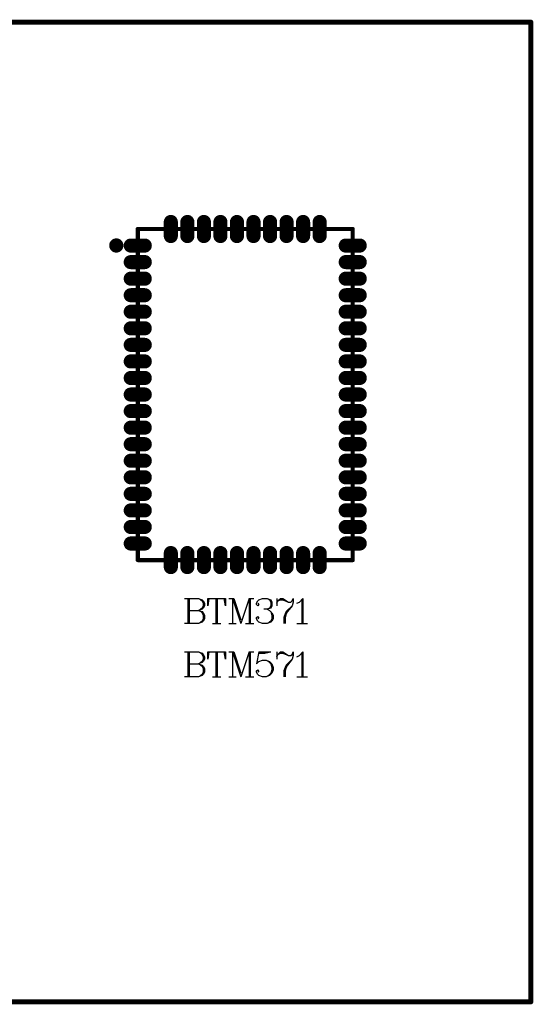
# Model space of a CAD drawing. Header units: millimetres. Extents: x 25 to 178, y 46 to 106.
# Tile 10 of 10: x 147 to 178, y 46 to 106. Entities that reach past the tile are written whole.
import ezdxf

# ---------------------------------------------------------------- set-up
doc = ezdxf.new("R2010")
doc.units = ezdxf.units.MM
for name, color, linetype in [('KeepOutLayer', 6, 'Continuous'), ('Mechanical13', 56, 'Continuous'), ('TopLayer', 1, 'Continuous'), ('TopOverlay', 2, 'Continuous'), ('TopPaste', 8, 'Continuous'), ('TopSolder', 216, 'Continuous')]:
    doc.layers.add(name, color=color, linetype=linetype)

# ---------------------------------------------------------------- blocks, each defined once
blk = doc.blocks.new('BTM571_1')
at = {"layer": 'Mechanical13', "const_width": 0.1}
for points in [[(-6.5, 10), (-4.5, 10)], [(-6.5, -10), (-6.5, 10)], [(-4.5, 10), (6.5, 10)], [(6.5, -10), (6.5, 10)], [(-6.5, -10), (6.5, -10)]]:
    blk.add_lwpolyline(points, dxfattribs=at)
at = {"layer": 'Mechanical13', "const_width": 0.05}
for points in [[(-6.525, 10, 1), (-6.475, 10, 1)], [(-6.525, 10, 1), (-6.475, 10, 1)], [(-4.525, 10, 1), (-4.475, 10, 1)], [(-4.525, 10, 1), (-4.475, 10, 1)], [(6.475, 10, 1), (6.525, 10, 1)], [(6.475, 10, 1), (6.525, 10, 1)], [(-6.525, -10, 1), (-6.475, -10, 1)], [(-6.525, -10, 1), (-6.475, -10, 1)], [(6.475, -10, 1), (6.525, -10, 1)], [(6.475, -10, 1), (6.525, -10, 1)]]:
    blk.add_lwpolyline(points, format="xyb", close=True, dxfattribs=at)
at = {"layer": 'TopLayer', "const_width": 0.65}
for points in [[(-4.5, 10.425), (-4.5, 9.575)], [(-3.5, 10.425), (-3.5, 9.575)], [(-2.5, 10.425), (-2.5, 9.575)], [(-1.5, 10.425), (-1.5, 9.575)], [(-0.5, 10.425), (-0.5, 9.575)], [(0.5, 10.425), (0.5, 9.575)], [(1.5, 10.425), (1.5, 9.575)], [(2.5, 10.425), (2.5, 9.575)], [(3.5, 10.425), (3.5, 9.575)], [(4.5, 10.425), (4.5, 9.575)], [(-6.925, 9), (-6.075, 9)], [(6.075, 9), (6.925, 9)], [(-6.925, 8), (-6.075, 8)], [(6.075, 8), (6.925, 8)], [(-6.925, 7), (-6.075, 7)], [(6.075, 7), (6.925, 7)], [(-6.925, 6), (-6.075, 6)], [(6.075, 6), (6.925, 6)], [(-6.925, 5), (-6.075, 5)], [(6.075, 5), (6.925, 5)], [(-6.925, 4), (-6.075, 4)], [(6.075, 4), (6.925, 4)], [(-6.925, 3), (-6.075, 3)], [(6.075, 3), (6.925, 3)], [(-6.925, 2), (-6.075, 2)], [(6.075, 2), (6.925, 2)], [(-6.925, 1), (-6.075, 1)], [(6.075, 1), (6.925, 1)], [(-6.925, 0), (-6.075, 0)], [(6.075, 0), (6.925, 0)], [(-6.925, -1), (-6.075, -1)], [(6.075, -1), (6.925, -1)], [(-6.925, -2), (-6.075, -2)], [(6.075, -2), (6.925, -2)], [(-6.925, -3), (-6.075, -3)], [(6.075, -3), (6.925, -3)], [(-6.925, -4), (-6.075, -4)], [(6.075, -4), (6.925, -4)], [(-6.925, -5), (-6.075, -5)], [(6.075, -5), (6.925, -5)], [(-6.925, -6), (-6.075, -6)], [(6.075, -6), (6.925, -6)], [(-6.925, -7), (-6.075, -7)], [(6.075, -7), (6.925, -7)], [(-6.925, -8), (-6.075, -8)], [(6.075, -8), (6.925, -8)], [(-6.925, -9), (-6.075, -9)], [(6.075, -9), (6.925, -9)], [(-4.5, -9.575), (-4.5, -10.425)], [(-3.5, -9.575), (-3.5, -10.425)], [(-2.5, -9.575), (-2.5, -10.425)], [(-1.5, -9.575), (-1.5, -10.425)], [(-0.5, -9.575), (-0.5, -10.425)], [(0.5, -9.575), (0.5, -10.425)], [(1.5, -9.575), (1.5, -10.425)], [(2.5, -9.575), (2.5, -10.425)], [(3.5, -9.575), (3.5, -10.425)], [(4.5, -9.575), (4.5, -10.425)]]:
    blk.add_lwpolyline(points, dxfattribs=at)
at = {"layer": 'TopLayer', "const_width": 0.325}
for points in [[(-4.663, 10.425, 1), (-4.338, 10.425, 1)], [(-3.662, 10.425, 1), (-3.338, 10.425, 1)], [(-2.662, 10.425, 1), (-2.338, 10.425, 1)], [(-1.662, 10.425, 1), (-1.338, 10.425, 1)], [(-0.662, 10.425, 1), (-0.337, 10.425, 1)], [(0.338, 10.425, 1), (0.663, 10.425, 1)], [(1.338, 10.425, 1), (1.663, 10.425, 1)], [(2.338, 10.425, 1), (2.663, 10.425, 1)], [(3.338, 10.425, 1), (3.663, 10.425, 1)], [(4.338, 10.425, 1), (4.663, 10.425, 1)], [(-4.663, 9.575, 1), (-4.338, 9.575, 1)], [(-3.662, 9.575, 1), (-3.338, 9.575, 1)], [(-2.662, 9.575, 1), (-2.338, 9.575, 1)], [(-1.662, 9.575, 1), (-1.338, 9.575, 1)], [(-0.662, 9.575, 1), (-0.337, 9.575, 1)], [(0.338, 9.575, 1), (0.663, 9.575, 1)], [(1.338, 9.575, 1), (1.663, 9.575, 1)], [(2.338, 9.575, 1), (2.663, 9.575, 1)], [(3.338, 9.575, 1), (3.663, 9.575, 1)], [(4.338, 9.575, 1), (4.663, 9.575, 1)], [(-7.087, 9, 1), (-6.763, 9, 1)], [(-6.238, 9, 1), (-5.913, 9, 1)], [(5.913, 9, 1), (6.238, 9, 1)], [(6.763, 9, 1), (7.088, 9, 1)], [(-7.087, 8, 1), (-6.763, 8, 1)], [(-6.238, 8, 1), (-5.913, 8, 1)], [(5.913, 8, 1), (6.238, 8, 1)], [(6.763, 8, 1), (7.088, 8, 1)], [(-7.087, 7, 1), (-6.763, 7, 1)], [(-6.238, 7, 1), (-5.913, 7, 1)], [(5.913, 7, 1), (6.238, 7, 1)], [(6.763, 7, 1), (7.088, 7, 1)], [(-7.087, 6, 1), (-6.763, 6, 1)], [(-6.238, 6, 1), (-5.913, 6, 1)], [(5.913, 6, 1), (6.238, 6, 1)], [(6.763, 6, 1), (7.088, 6, 1)], [(-7.087, 5, 1), (-6.763, 5, 1)], [(-6.238, 5, 1), (-5.913, 5, 1)], [(5.913, 5, 1), (6.238, 5, 1)], [(6.763, 5, 1), (7.088, 5, 1)], [(-7.087, 4, 1), (-6.763, 4, 1)], [(-6.238, 4, 1), (-5.913, 4, 1)], [(5.913, 4, 1), (6.238, 4, 1)], [(6.763, 4, 1), (7.088, 4, 1)], [(-7.087, 3, 1), (-6.763, 3, 1)], [(-6.238, 3, 1), (-5.913, 3, 1)], [(5.913, 3, 1), (6.238, 3, 1)], [(6.763, 3, 1), (7.088, 3, 1)], [(-7.087, 2, 1), (-6.763, 2, 1)], [(-6.238, 2, 1), (-5.913, 2, 1)], [(5.913, 2, 1), (6.238, 2, 1)], [(6.763, 2, 1), (7.088, 2, 1)], [(-7.087, 1, 1), (-6.763, 1, 1)], [(-6.238, 1, 1), (-5.913, 1, 1)], [(5.913, 1, 1), (6.238, 1, 1)], [(6.763, 1, 1), (7.088, 1, 1)], [(-7.087, 0, 1), (-6.763, 0, 1)], [(-6.238, 0, 1), (-5.913, 0, 1)], [(5.913, 0, 1), (6.238, 0, 1)], [(6.763, 0, 1), (7.088, 0, 1)], [(-7.087, -1, 1), (-6.763, -1, 1)], [(-6.238, -1, 1), (-5.913, -1, 1)], [(5.913, -1, 1), (6.238, -1, 1)], [(6.763, -1, 1), (7.088, -1, 1)], [(-7.087, -2, 1), (-6.763, -2, 1)], [(-6.238, -2, 1), (-5.913, -2, 1)], [(5.913, -2, 1), (6.238, -2, 1)], [(6.763, -2, 1), (7.088, -2, 1)], [(-7.087, -3, 1), (-6.763, -3, 1)], [(-6.238, -3, 1), (-5.913, -3, 1)], [(5.913, -3, 1), (6.238, -3, 1)], [(6.763, -3, 1), (7.088, -3, 1)], [(-7.087, -4, 1), (-6.763, -4, 1)], [(-6.238, -4, 1), (-5.913, -4, 1)], [(5.913, -4, 1), (6.238, -4, 1)], [(6.763, -4, 1), (7.088, -4, 1)], [(-7.087, -5, 1), (-6.763, -5, 1)], [(-6.238, -5, 1), (-5.913, -5, 1)], [(5.913, -5, 1), (6.238, -5, 1)], [(6.763, -5, 1), (7.088, -5, 1)], [(-7.087, -6, 1), (-6.763, -6, 1)], [(-6.238, -6, 1), (-5.913, -6, 1)], [(5.913, -6, 1), (6.238, -6, 1)], [(6.763, -6, 1), (7.088, -6, 1)], [(-7.087, -7, 1), (-6.763, -7, 1)], [(-6.238, -7, 1), (-5.913, -7, 1)], [(5.913, -7, 1), (6.238, -7, 1)], [(6.763, -7, 1), (7.088, -7, 1)], [(-7.087, -8, 1), (-6.763, -8, 1)], [(-6.238, -8, 1), (-5.913, -8, 1)], [(5.913, -8, 1), (6.238, -8, 1)], [(6.763, -8, 1), (7.088, -8, 1)], [(-7.087, -9, 1), (-6.763, -9, 1)], [(-6.238, -9, 1), (-5.913, -9, 1)], [(5.913, -9, 1), (6.238, -9, 1)], [(6.763, -9, 1), (7.088, -9, 1)], [(-4.663, -9.575, 1), (-4.338, -9.575, 1)], [(-3.662, -9.575, 1), (-3.338, -9.575, 1)], [(-2.662, -9.575, 1), (-2.338, -9.575, 1)], [(-1.662, -9.575, 1), (-1.338, -9.575, 1)], [(-0.662, -9.575, 1), (-0.337, -9.575, 1)], [(0.338, -9.575, 1), (0.663, -9.575, 1)], [(1.338, -9.575, 1), (1.663, -9.575, 1)], [(2.338, -9.575, 1), (2.663, -9.575, 1)], [(3.338, -9.575, 1), (3.663, -9.575, 1)], [(4.338, -9.575, 1), (4.663, -9.575, 1)], [(-4.663, -10.425, 1), (-4.338, -10.425, 1)], [(-3.662, -10.425, 1), (-3.338, -10.425, 1)], [(-2.662, -10.425, 1), (-2.338, -10.425, 1)], [(-1.662, -10.425, 1), (-1.338, -10.425, 1)], [(-0.662, -10.425, 1), (-0.337, -10.425, 1)], [(0.338, -10.425, 1), (0.663, -10.425, 1)], [(1.338, -10.425, 1), (1.663, -10.425, 1)], [(2.338, -10.425, 1), (2.663, -10.425, 1)], [(3.338, -10.425, 1), (3.663, -10.425, 1)], [(4.338, -10.425, 1), (4.663, -10.425, 1)]]:
    blk.add_lwpolyline(points, format="xyb", close=True, dxfattribs=at)
at = {"layer": 'TopOverlay', "const_width": 0.254}
for points in [[(-6.5, 10), (6.5, 10)], [(-6.5, -10), (-6.5, 10)], [(6.5, -10), (6.5, 10)], [(-6.5, -10), (-4.5, -10)], [(-4.5, -10), (6.5, -10)]]:
    blk.add_lwpolyline(points, dxfattribs=at)
at = {"layer": 'TopOverlay'}
for points, const_width in [([(-6.564, 10, 1), (-6.437, 10, 1)], 0.127), ([(-6.564, 10, 1), (-6.437, 10, 1)], 0.127), ([(6.437, 10, 1), (6.564, 10, 1)], 0.127), ([(6.437, 10, 1), (6.564, 10, 1)], 0.127), ([(-7.616, 9.004, 1), (-7.979, 9.004, 1)], 0.5), ([(-8.104, 9.004, 1), (-7.854, 9.004, 1)], 0.25), ([(-7.741, 9.004, 1), (-7.491, 9.004, 1)], 0.25), ([(-6.564, -10, 1), (-6.437, -10, 1)], 0.127), ([(-6.564, -10, 1), (-6.437, -10, 1)], 0.127), ([(-4.564, -10, 1), (-4.437, -10, 1)], 0.127), ([(-4.564, -10, 1), (-4.437, -10, 1)], 0.127), ([(6.437, -10, 1), (6.564, -10, 1)], 0.127), ([(6.437, -10, 1), (6.564, -10, 1)], 0.127)]:
    blk.add_lwpolyline(points, format="xyb", close=True, dxfattribs=dict(at, const_width=const_width))
at = {"layer": 'TopPaste', "const_width": 0.65}
for points in [[(-4.5, 10.425), (-4.5, 9.575)], [(-3.5, 10.425), (-3.5, 9.575)], [(-2.5, 10.425), (-2.5, 9.575)], [(-1.5, 10.425), (-1.5, 9.575)], [(-0.5, 10.425), (-0.5, 9.575)], [(0.5, 10.425), (0.5, 9.575)], [(1.5, 10.425), (1.5, 9.575)], [(2.5, 10.425), (2.5, 9.575)], [(3.5, 10.425), (3.5, 9.575)], [(4.5, 10.425), (4.5, 9.575)], [(-6.925, 9), (-6.075, 9)], [(6.075, 9), (6.925, 9)], [(-6.925, 8), (-6.075, 8)], [(6.075, 8), (6.925, 8)], [(-6.925, 7), (-6.075, 7)], [(6.075, 7), (6.925, 7)], [(-6.925, 6), (-6.075, 6)], [(6.075, 6), (6.925, 6)], [(-6.925, 5), (-6.075, 5)], [(6.075, 5), (6.925, 5)], [(-6.925, 4), (-6.075, 4)], [(6.075, 4), (6.925, 4)], [(-6.925, 3), (-6.075, 3)], [(6.075, 3), (6.925, 3)], [(-6.925, 2), (-6.075, 2)], [(6.075, 2), (6.925, 2)], [(-6.925, 1), (-6.075, 1)], [(6.075, 1), (6.925, 1)], [(-6.925, 0), (-6.075, 0)], [(6.075, 0), (6.925, 0)], [(-6.925, -1), (-6.075, -1)], [(6.075, -1), (6.925, -1)], [(-6.925, -2), (-6.075, -2)], [(6.075, -2), (6.925, -2)], [(-6.925, -3), (-6.075, -3)], [(6.075, -3), (6.925, -3)], [(-6.925, -4), (-6.075, -4)], [(6.075, -4), (6.925, -4)], [(-6.925, -5), (-6.075, -5)], [(6.075, -5), (6.925, -5)], [(-6.925, -6), (-6.075, -6)], [(6.075, -6), (6.925, -6)], [(-6.925, -7), (-6.075, -7)], [(6.075, -7), (6.925, -7)], [(-6.925, -8), (-6.075, -8)], [(6.075, -8), (6.925, -8)], [(-6.925, -9), (-6.075, -9)], [(6.075, -9), (6.925, -9)], [(-4.5, -9.575), (-4.5, -10.425)], [(-3.5, -9.575), (-3.5, -10.425)], [(-2.5, -9.575), (-2.5, -10.425)], [(-1.5, -9.575), (-1.5, -10.425)], [(-0.5, -9.575), (-0.5, -10.425)], [(0.5, -9.575), (0.5, -10.425)], [(1.5, -9.575), (1.5, -10.425)], [(2.5, -9.575), (2.5, -10.425)], [(3.5, -9.575), (3.5, -10.425)], [(4.5, -9.575), (4.5, -10.425)]]:
    blk.add_lwpolyline(points, dxfattribs=at)
at = {"layer": 'TopPaste', "const_width": 0.325}
for points in [[(-4.663, 10.425, 1), (-4.338, 10.425, 1)], [(-3.662, 10.425, 1), (-3.338, 10.425, 1)], [(-2.662, 10.425, 1), (-2.338, 10.425, 1)], [(-1.662, 10.425, 1), (-1.338, 10.425, 1)], [(-0.662, 10.425, 1), (-0.337, 10.425, 1)], [(0.338, 10.425, 1), (0.663, 10.425, 1)], [(1.338, 10.425, 1), (1.663, 10.425, 1)], [(2.338, 10.425, 1), (2.663, 10.425, 1)], [(3.338, 10.425, 1), (3.663, 10.425, 1)], [(4.338, 10.425, 1), (4.663, 10.425, 1)], [(-4.663, 9.575, 1), (-4.338, 9.575, 1)], [(-3.662, 9.575, 1), (-3.338, 9.575, 1)], [(-2.662, 9.575, 1), (-2.338, 9.575, 1)], [(-1.662, 9.575, 1), (-1.338, 9.575, 1)], [(-0.662, 9.575, 1), (-0.337, 9.575, 1)], [(0.338, 9.575, 1), (0.663, 9.575, 1)], [(1.338, 9.575, 1), (1.663, 9.575, 1)], [(2.338, 9.575, 1), (2.663, 9.575, 1)], [(3.338, 9.575, 1), (3.663, 9.575, 1)], [(4.338, 9.575, 1), (4.663, 9.575, 1)], [(-7.087, 9, 1), (-6.763, 9, 1)], [(-6.238, 9, 1), (-5.913, 9, 1)], [(5.913, 9, 1), (6.238, 9, 1)], [(6.763, 9, 1), (7.088, 9, 1)], [(-7.087, 8, 1), (-6.763, 8, 1)], [(-6.238, 8, 1), (-5.913, 8, 1)], [(5.913, 8, 1), (6.238, 8, 1)], [(6.763, 8, 1), (7.088, 8, 1)], [(-7.087, 7, 1), (-6.763, 7, 1)], [(-6.238, 7, 1), (-5.913, 7, 1)], [(5.913, 7, 1), (6.238, 7, 1)], [(6.763, 7, 1), (7.088, 7, 1)], [(-7.087, 6, 1), (-6.763, 6, 1)], [(-6.238, 6, 1), (-5.913, 6, 1)], [(5.913, 6, 1), (6.238, 6, 1)], [(6.763, 6, 1), (7.088, 6, 1)], [(-7.087, 5, 1), (-6.763, 5, 1)], [(-6.238, 5, 1), (-5.913, 5, 1)], [(5.913, 5, 1), (6.238, 5, 1)], [(6.763, 5, 1), (7.088, 5, 1)], [(-7.087, 4, 1), (-6.763, 4, 1)], [(-6.238, 4, 1), (-5.913, 4, 1)], [(5.913, 4, 1), (6.238, 4, 1)], [(6.763, 4, 1), (7.088, 4, 1)], [(-7.087, 3, 1), (-6.763, 3, 1)], [(-6.238, 3, 1), (-5.913, 3, 1)], [(5.913, 3, 1), (6.238, 3, 1)], [(6.763, 3, 1), (7.088, 3, 1)], [(-7.087, 2, 1), (-6.763, 2, 1)], [(-6.238, 2, 1), (-5.913, 2, 1)], [(5.913, 2, 1), (6.238, 2, 1)], [(6.763, 2, 1), (7.088, 2, 1)], [(-7.087, 1, 1), (-6.763, 1, 1)], [(-6.238, 1, 1), (-5.913, 1, 1)], [(5.913, 1, 1), (6.238, 1, 1)], [(6.763, 1, 1), (7.088, 1, 1)], [(-7.087, 0, 1), (-6.763, 0, 1)], [(-6.238, 0, 1), (-5.913, 0, 1)], [(5.913, 0, 1), (6.238, 0, 1)], [(6.763, 0, 1), (7.088, 0, 1)], [(-7.087, -1, 1), (-6.763, -1, 1)], [(-6.238, -1, 1), (-5.913, -1, 1)], [(5.913, -1, 1), (6.238, -1, 1)], [(6.763, -1, 1), (7.088, -1, 1)], [(-7.087, -2, 1), (-6.763, -2, 1)], [(-6.238, -2, 1), (-5.913, -2, 1)], [(5.913, -2, 1), (6.238, -2, 1)], [(6.763, -2, 1), (7.088, -2, 1)], [(-7.087, -3, 1), (-6.763, -3, 1)], [(-6.238, -3, 1), (-5.913, -3, 1)], [(5.913, -3, 1), (6.238, -3, 1)], [(6.763, -3, 1), (7.088, -3, 1)], [(-7.087, -4, 1), (-6.763, -4, 1)], [(-6.238, -4, 1), (-5.913, -4, 1)], [(5.913, -4, 1), (6.238, -4, 1)], [(6.763, -4, 1), (7.088, -4, 1)], [(-7.087, -5, 1), (-6.763, -5, 1)], [(-6.238, -5, 1), (-5.913, -5, 1)], [(5.913, -5, 1), (6.238, -5, 1)], [(6.763, -5, 1), (7.088, -5, 1)], [(-7.087, -6, 1), (-6.763, -6, 1)], [(-6.238, -6, 1), (-5.913, -6, 1)], [(5.913, -6, 1), (6.238, -6, 1)], [(6.763, -6, 1), (7.088, -6, 1)], [(-7.087, -7, 1), (-6.763, -7, 1)], [(-6.238, -7, 1), (-5.913, -7, 1)], [(5.913, -7, 1), (6.238, -7, 1)], [(6.763, -7, 1), (7.088, -7, 1)], [(-7.087, -8, 1), (-6.763, -8, 1)], [(-6.238, -8, 1), (-5.913, -8, 1)], [(5.913, -8, 1), (6.238, -8, 1)], [(6.763, -8, 1), (7.088, -8, 1)], [(-7.087, -9, 1), (-6.763, -9, 1)], [(-6.238, -9, 1), (-5.913, -9, 1)], [(5.913, -9, 1), (6.238, -9, 1)], [(6.763, -9, 1), (7.088, -9, 1)], [(-4.663, -9.575, 1), (-4.338, -9.575, 1)], [(-3.662, -9.575, 1), (-3.338, -9.575, 1)], [(-2.662, -9.575, 1), (-2.338, -9.575, 1)], [(-1.662, -9.575, 1), (-1.338, -9.575, 1)], [(-0.662, -9.575, 1), (-0.337, -9.575, 1)], [(0.338, -9.575, 1), (0.663, -9.575, 1)], [(1.338, -9.575, 1), (1.663, -9.575, 1)], [(2.338, -9.575, 1), (2.663, -9.575, 1)], [(3.338, -9.575, 1), (3.663, -9.575, 1)], [(4.338, -9.575, 1), (4.663, -9.575, 1)], [(-4.663, -10.425, 1), (-4.338, -10.425, 1)], [(-3.662, -10.425, 1), (-3.338, -10.425, 1)], [(-2.662, -10.425, 1), (-2.338, -10.425, 1)], [(-1.662, -10.425, 1), (-1.338, -10.425, 1)], [(-0.662, -10.425, 1), (-0.337, -10.425, 1)], [(0.338, -10.425, 1), (0.663, -10.425, 1)], [(1.338, -10.425, 1), (1.663, -10.425, 1)], [(2.338, -10.425, 1), (2.663, -10.425, 1)], [(3.338, -10.425, 1), (3.663, -10.425, 1)], [(4.338, -10.425, 1), (4.663, -10.425, 1)]]:
    blk.add_lwpolyline(points, format="xyb", close=True, dxfattribs=at)
at = {"layer": 'TopSolder', "const_width": 0.853}
for points in [[(-4.5, 10.425), (-4.5, 9.575)], [(-3.5, 10.425), (-3.5, 9.575)], [(-2.5, 10.425), (-2.5, 9.575)], [(-1.5, 10.425), (-1.5, 9.575)], [(-0.5, 10.425), (-0.5, 9.575)], [(0.5, 10.425), (0.5, 9.575)], [(1.5, 10.425), (1.5, 9.575)], [(2.5, 10.425), (2.5, 9.575)], [(3.5, 10.425), (3.5, 9.575)], [(4.5, 10.425), (4.5, 9.575)], [(-6.925, 9), (-6.075, 9)], [(6.075, 9), (6.925, 9)], [(-6.925, 8), (-6.075, 8)], [(6.075, 8), (6.925, 8)], [(-6.925, 7), (-6.075, 7)], [(6.075, 7), (6.925, 7)], [(-6.925, 6), (-6.075, 6)], [(6.075, 6), (6.925, 6)], [(-6.925, 5), (-6.075, 5)], [(6.075, 5), (6.925, 5)], [(-6.925, 4), (-6.075, 4)], [(6.075, 4), (6.925, 4)], [(-6.925, 3), (-6.075, 3)], [(6.075, 3), (6.925, 3)], [(-6.925, 2), (-6.075, 2)], [(6.075, 2), (6.925, 2)], [(-6.925, 1), (-6.075, 1)], [(6.075, 1), (6.925, 1)], [(-6.925, 0), (-6.075, 0)], [(6.075, 0), (6.925, 0)], [(-6.925, -1), (-6.075, -1)], [(6.075, -1), (6.925, -1)], [(-6.925, -2), (-6.075, -2)], [(6.075, -2), (6.925, -2)], [(-6.925, -3), (-6.075, -3)], [(6.075, -3), (6.925, -3)], [(-6.925, -4), (-6.075, -4)], [(6.075, -4), (6.925, -4)], [(-6.925, -5), (-6.075, -5)], [(6.075, -5), (6.925, -5)], [(-6.925, -6), (-6.075, -6)], [(6.075, -6), (6.925, -6)], [(-6.925, -7), (-6.075, -7)], [(6.075, -7), (6.925, -7)], [(-6.925, -8), (-6.075, -8)], [(6.075, -8), (6.925, -8)], [(-6.925, -9), (-6.075, -9)], [(6.075, -9), (6.925, -9)], [(-4.5, -9.575), (-4.5, -10.425)], [(-3.5, -9.575), (-3.5, -10.425)], [(-2.5, -9.575), (-2.5, -10.425)], [(-1.5, -9.575), (-1.5, -10.425)], [(-0.5, -9.575), (-0.5, -10.425)], [(0.5, -9.575), (0.5, -10.425)], [(1.5, -9.575), (1.5, -10.425)], [(2.5, -9.575), (2.5, -10.425)], [(3.5, -9.575), (3.5, -10.425)], [(4.5, -9.575), (4.5, -10.425)]]:
    blk.add_lwpolyline(points, dxfattribs=at)
at = {"layer": 'TopSolder', "const_width": 0.427}
for points in [[(-4.713, 10.425, 1), (-4.287, 10.425, 1)], [(-3.713, 10.425, 1), (-3.287, 10.425, 1)], [(-2.713, 10.425, 1), (-2.287, 10.425, 1)], [(-1.713, 10.425, 1), (-1.287, 10.425, 1)], [(-0.713, 10.425, 1), (-0.287, 10.425, 1)], [(0.287, 10.425, 1), (0.713, 10.425, 1)], [(1.287, 10.425, 1), (1.713, 10.425, 1)], [(2.287, 10.425, 1), (2.713, 10.425, 1)], [(3.287, 10.425, 1), (3.713, 10.425, 1)], [(4.287, 10.425, 1), (4.713, 10.425, 1)], [(-4.713, 9.575, 1), (-4.287, 9.575, 1)], [(-3.713, 9.575, 1), (-3.287, 9.575, 1)], [(-2.713, 9.575, 1), (-2.287, 9.575, 1)], [(-1.713, 9.575, 1), (-1.287, 9.575, 1)], [(-0.713, 9.575, 1), (-0.287, 9.575, 1)], [(0.287, 9.575, 1), (0.713, 9.575, 1)], [(1.287, 9.575, 1), (1.713, 9.575, 1)], [(2.287, 9.575, 1), (2.713, 9.575, 1)], [(3.287, 9.575, 1), (3.713, 9.575, 1)], [(4.287, 9.575, 1), (4.713, 9.575, 1)], [(-7.138, 9, 1), (-6.712, 9, 1)], [(-6.288, 9, 1), (-5.862, 9, 1)], [(5.862, 9, 1), (6.288, 9, 1)], [(6.712, 9, 1), (7.138, 9, 1)], [(-7.138, 8, 1), (-6.712, 8, 1)], [(-6.288, 8, 1), (-5.862, 8, 1)], [(5.862, 8, 1), (6.288, 8, 1)], [(6.712, 8, 1), (7.138, 8, 1)], [(-7.138, 7, 1), (-6.712, 7, 1)], [(-6.288, 7, 1), (-5.862, 7, 1)], [(5.862, 7, 1), (6.288, 7, 1)], [(6.712, 7, 1), (7.138, 7, 1)], [(-7.138, 6, 1), (-6.712, 6, 1)], [(-6.288, 6, 1), (-5.862, 6, 1)], [(5.862, 6, 1), (6.288, 6, 1)], [(6.712, 6, 1), (7.138, 6, 1)], [(-7.138, 5, 1), (-6.712, 5, 1)], [(-6.288, 5, 1), (-5.862, 5, 1)], [(5.862, 5, 1), (6.288, 5, 1)], [(6.712, 5, 1), (7.138, 5, 1)], [(-7.138, 4, 1), (-6.712, 4, 1)], [(-6.288, 4, 1), (-5.862, 4, 1)], [(5.862, 4, 1), (6.288, 4, 1)], [(6.712, 4, 1), (7.138, 4, 1)], [(-7.138, 3, 1), (-6.712, 3, 1)], [(-6.288, 3, 1), (-5.862, 3, 1)], [(5.862, 3, 1), (6.288, 3, 1)], [(6.712, 3, 1), (7.138, 3, 1)], [(-7.138, 2, 1), (-6.712, 2, 1)], [(-6.288, 2, 1), (-5.862, 2, 1)], [(5.862, 2, 1), (6.288, 2, 1)], [(6.712, 2, 1), (7.138, 2, 1)], [(-7.138, 1, 1), (-6.712, 1, 1)], [(-6.288, 1, 1), (-5.862, 1, 1)], [(5.862, 1, 1), (6.288, 1, 1)], [(6.712, 1, 1), (7.138, 1, 1)], [(-7.138, 0, 1), (-6.712, 0, 1)], [(-6.288, 0, 1), (-5.862, 0, 1)], [(5.862, 0, 1), (6.288, 0, 1)], [(6.712, 0, 1), (7.138, 0, 1)], [(-7.138, -1, 1), (-6.712, -1, 1)], [(-6.288, -1, 1), (-5.862, -1, 1)], [(5.862, -1, 1), (6.288, -1, 1)], [(6.712, -1, 1), (7.138, -1, 1)], [(-7.138, -2, 1), (-6.712, -2, 1)], [(-6.288, -2, 1), (-5.862, -2, 1)], [(5.862, -2, 1), (6.288, -2, 1)], [(6.712, -2, 1), (7.138, -2, 1)], [(-7.138, -3, 1), (-6.712, -3, 1)], [(-6.288, -3, 1), (-5.862, -3, 1)], [(5.862, -3, 1), (6.288, -3, 1)], [(6.712, -3, 1), (7.138, -3, 1)], [(-7.138, -4, 1), (-6.712, -4, 1)], [(-6.288, -4, 1), (-5.862, -4, 1)], [(5.862, -4, 1), (6.288, -4, 1)], [(6.712, -4, 1), (7.138, -4, 1)], [(-7.138, -5, 1), (-6.712, -5, 1)], [(-6.288, -5, 1), (-5.862, -5, 1)], [(5.862, -5, 1), (6.288, -5, 1)], [(6.712, -5, 1), (7.138, -5, 1)], [(-7.138, -6, 1), (-6.712, -6, 1)], [(-6.288, -6, 1), (-5.862, -6, 1)], [(5.862, -6, 1), (6.288, -6, 1)], [(6.712, -6, 1), (7.138, -6, 1)], [(-7.138, -7, 1), (-6.712, -7, 1)], [(-6.288, -7, 1), (-5.862, -7, 1)], [(5.862, -7, 1), (6.288, -7, 1)], [(6.712, -7, 1), (7.138, -7, 1)], [(-7.138, -8, 1), (-6.712, -8, 1)], [(-6.288, -8, 1), (-5.862, -8, 1)], [(5.862, -8, 1), (6.288, -8, 1)], [(6.712, -8, 1), (7.138, -8, 1)], [(-7.138, -9, 1), (-6.712, -9, 1)], [(-6.288, -9, 1), (-5.862, -9, 1)], [(5.862, -9, 1), (6.288, -9, 1)], [(6.712, -9, 1), (7.138, -9, 1)], [(-4.713, -9.575, 1), (-4.287, -9.575, 1)], [(-3.713, -9.575, 1), (-3.287, -9.575, 1)], [(-2.713, -9.575, 1), (-2.287, -9.575, 1)], [(-1.713, -9.575, 1), (-1.287, -9.575, 1)], [(-0.713, -9.575, 1), (-0.287, -9.575, 1)], [(0.287, -9.575, 1), (0.713, -9.575, 1)], [(1.287, -9.575, 1), (1.713, -9.575, 1)], [(2.287, -9.575, 1), (2.713, -9.575, 1)], [(3.287, -9.575, 1), (3.713, -9.575, 1)], [(4.287, -9.575, 1), (4.713, -9.575, 1)], [(-4.713, -10.425, 1), (-4.287, -10.425, 1)], [(-3.713, -10.425, 1), (-3.287, -10.425, 1)], [(-2.713, -10.425, 1), (-2.287, -10.425, 1)], [(-1.713, -10.425, 1), (-1.287, -10.425, 1)], [(-0.713, -10.425, 1), (-0.287, -10.425, 1)], [(0.287, -10.425, 1), (0.713, -10.425, 1)], [(1.287, -10.425, 1), (1.713, -10.425, 1)], [(2.287, -10.425, 1), (2.713, -10.425, 1)], [(3.287, -10.425, 1), (3.713, -10.425, 1)], [(4.287, -10.425, 1), (4.713, -10.425, 1)]]:
    blk.add_lwpolyline(points, format="xyb", close=True, dxfattribs=at)

msp = doc.modelspace()

# ---------------------------------------------------------------- linework, layer by layer
at = {"layer": 'KeepOutLayer', "const_width": 0.3}
for points in [[(25.654, 105.537), (177.8, 105.537)], [(177.8, 46.355), (177.8, 105.537)], [(25.4, 46.355), (177.8, 46.355)]]:
    msp.add_lwpolyline(points, dxfattribs=at)
at = {"layer": 'KeepOutLayer', "const_width": 0.15}
for points in [[(177.725, 105.537, 1), (177.875, 105.537, 1)], [(177.725, 105.537, 1), (177.875, 105.537, 1)], [(177.725, 46.355, 1), (177.875, 46.355, 1)], [(177.725, 46.355, 1), (177.875, 46.355, 1)]]:
    msp.add_lwpolyline(points, format="xyb", close=True, dxfattribs=at)
at = {"layer": 'TopOverlay'}
for p, q in [((156.845, 70.715), (157.702, 70.715)), ((157.059, 70.715), (157.059, 69.215)), ((157.131, 70.715), (157.131, 69.215)), ((157.702, 70.715), (157.916, 70.643)), ((157.702, 70.715), (157.845, 70.643)), ((157.845, 70.643), (157.916, 70.572)), ((157.916, 70.643), (157.988, 70.572)), ((157.916, 70.572), (157.988, 70.429)), ((157.988, 70.286), (157.916, 70.143)), ((157.988, 70.572), (158.059, 70.429)), ((157.988, 70.429), (157.988, 70.286)), ((158.059, 70.286), (157.988, 70.143)), ((158.059, 70.429), (158.059, 70.286)), ((158.33, 70.715), (158.259, 70.286)), ((158.259, 70.286), (158.259, 70.715)), ((158.259, 70.715), (159.33, 70.715)), ((158.759, 70.715), (158.759, 69.215)), ((158.83, 70.715), (158.83, 69.215)), ((159.33, 70.286), (159.259, 70.715)), ((159.33, 70.715), (159.33, 70.286)), ((159.544, 70.715), (159.83, 70.715)), ((159.759, 70.715), (159.759, 69.215)), ((159.759, 70.715), (160.259, 69.215)), ((159.83, 70.715), (160.259, 69.429)), ((160.758, 70.715), (160.259, 69.215)), ((160.758, 70.715), (160.758, 69.215)), ((160.758, 70.715), (161.044, 70.715)), ((160.83, 70.715), (160.83, 69.215)), ((161.215, 70.429), (161.287, 70.572)), ((161.215, 70.358), (161.215, 70.429)), ((161.287, 70.286), (161.215, 70.358)), ((161.287, 70.572), (161.358, 70.643)), ((161.287, 70.429), (161.358, 70.358)), ((161.358, 70.358), (161.287, 70.286)), ((161.358, 70.643), (161.573, 70.715)), ((161.573, 70.715), (161.858, 70.715)), ((161.858, 70.715), (162.072, 70.643)), ((161.858, 70.715), (162.001, 70.643)), ((162.001, 70.643), (162.072, 70.5)), ((162.072, 70.286), (162.001, 70.143)), ((162.072, 70.643), (162.144, 70.5)), ((162.072, 70.5), (162.072, 70.286)), ((162.144, 70.286), (162.072, 70.143)), ((162.144, 70.5), (162.144, 70.286)), ((162.437, 70.715), (162.437, 70.286)), ((162.437, 70.429), (162.508, 70.572)), ((162.508, 70.572), (162.651, 70.715)), ((162.508, 70.572), (162.651, 70.643)), ((162.651, 70.715), (162.794, 70.715)), ((162.651, 70.643), (162.794, 70.643)), ((162.794, 70.715), (163.151, 70.5)), ((162.794, 70.643), (163.151, 70.5)), ((163.365, 70.286), (163.008, 69.929)), ((163.365, 70.286), (163.079, 69.929)), ((163.151, 70.5), (163.294, 70.5)), ((163.294, 70.5), (163.365, 70.572)), ((163.365, 70.572), (163.436, 70.715)), ((163.436, 70.5), (163.365, 70.286)), ((163.436, 70.715), (163.436, 70.5)), ((163.658, 70.429), (163.801, 70.5)), ((163.801, 70.5), (164.015, 70.715)), ((163.943, 70.643), (163.943, 69.215)), ((164.015, 70.715), (164.015, 69.215)), ((157.131, 70.001), (157.702, 70.001)), ((157.916, 70.072), (157.702, 70.001)), ((157.845, 70.072), (157.702, 70.001)), ((157.702, 70.001), (157.916, 69.929)), ((157.702, 70.001), (157.845, 69.929)), ((157.916, 70.143), (157.845, 70.072)), ((157.845, 69.929), (157.916, 69.858)), ((157.988, 70.143), (157.916, 70.072)), ((157.916, 69.929), (157.988, 69.858)), ((157.916, 69.858), (157.988, 69.715)), ((157.988, 69.858), (158.059, 69.715)), ((157.988, 69.715), (157.988, 69.501)), ((158.059, 69.715), (158.059, 69.501)), ((161.215, 69.572), (161.287, 69.643)), ((161.287, 69.643), (161.358, 69.572)), ((161.858, 70.072), (161.644, 70.072)), ((162.072, 70.143), (161.858, 70.072)), ((162.001, 70.143), (161.858, 70.072)), ((161.858, 70.072), (162.001, 70.001)), ((162.001, 70.001), (162.144, 69.858)), ((162.072, 69.929), (162.144, 69.715)), ((162.144, 69.858), (162.215, 69.715)), ((162.144, 69.715), (162.144, 69.501)), ((162.215, 69.715), (162.215, 69.501)), ((162.937, 69.786), (162.865, 69.572)), ((163.008, 69.929), (162.937, 69.786)), ((163.008, 69.786), (162.937, 69.572)), ((163.079, 69.929), (163.008, 69.786)), ((157.702, 69.215), (156.845, 69.215)), ((157.916, 69.286), (157.702, 69.215)), ((157.845, 69.286), (157.702, 69.215)), ((157.916, 69.358), (157.845, 69.286)), ((157.988, 69.501), (157.916, 69.358)), ((157.988, 69.358), (157.916, 69.286)), ((158.059, 69.501), (157.988, 69.358)), ((158.545, 69.215), (159.045, 69.215)), ((159.544, 69.215), (159.973, 69.215)), ((160.544, 69.215), (161.044, 69.215)), ((161.215, 69.501), (161.215, 69.572)), ((161.287, 69.358), (161.215, 69.501)), ((161.358, 69.572), (161.287, 69.501)), ((161.358, 69.286), (161.287, 69.358)), ((161.573, 69.215), (161.358, 69.286)), ((161.858, 69.215), (161.573, 69.215)), ((162.072, 69.286), (161.858, 69.215)), ((162.001, 69.286), (161.858, 69.215)), ((162.072, 69.358), (162.001, 69.286)), ((162.144, 69.501), (162.072, 69.358)), ((162.144, 69.358), (162.072, 69.286)), ((162.215, 69.501), (162.144, 69.358)), ((162.865, 69.572), (162.865, 69.215)), ((162.937, 69.572), (162.937, 69.215)), ((163.658, 69.215), (164.301, 69.215)), ((156.845, 67.489), (157.702, 67.489)), ((157.059, 67.489), (157.059, 65.989)), ((157.131, 67.489), (157.131, 65.989)), ((157.702, 67.489), (157.916, 67.417)), ((157.702, 67.489), (157.845, 67.417)), ((157.845, 67.417), (157.916, 67.346)), ((157.916, 67.417), (157.988, 67.346)), ((157.916, 67.346), (157.988, 67.203)), ((157.988, 67.346), (158.059, 67.203)), ((158.33, 67.489), (158.259, 67.06)), ((158.259, 67.06), (158.259, 67.489)), ((158.259, 67.489), (159.33, 67.489)), ((158.759, 67.489), (158.759, 65.989)), ((158.83, 67.489), (158.83, 65.989)), ((159.33, 67.06), (159.259, 67.489)), ((159.33, 67.489), (159.33, 67.06)), ((159.544, 67.489), (159.83, 67.489)), ((159.759, 67.489), (159.759, 65.989)), ((159.759, 67.489), (160.259, 65.989)), ((159.83, 67.489), (160.259, 66.203)), ((160.758, 67.489), (160.259, 65.989)), ((160.758, 67.489), (160.758, 65.989)), ((160.758, 67.489), (161.044, 67.489)), ((160.83, 67.489), (160.83, 65.989)), ((161.358, 67.489), (161.215, 66.775)), ((161.358, 67.489), (162.072, 67.489)), ((161.358, 67.417), (161.715, 67.417)), ((161.715, 67.417), (162.072, 67.489)), ((162.437, 67.489), (162.437, 67.06)), ((162.437, 67.203), (162.508, 67.346)), ((162.508, 67.346), (162.651, 67.489)), ((162.508, 67.346), (162.651, 67.417)), ((162.651, 67.489), (162.794, 67.489)), ((162.651, 67.417), (162.794, 67.417)), ((162.794, 67.489), (163.151, 67.275)), ((162.794, 67.417), (163.151, 67.275)), ((163.151, 67.275), (163.294, 67.275)), ((163.294, 67.275), (163.365, 67.346)), ((163.365, 67.346), (163.436, 67.489)), ((163.436, 67.275), (163.365, 67.06)), ((163.436, 67.489), (163.436, 67.275)), ((163.658, 67.203), (163.801, 67.275)), ((163.801, 67.275), (164.015, 67.489)), ((163.943, 67.417), (163.943, 65.989)), ((164.015, 67.489), (164.015, 65.989)), ((157.131, 66.775), (157.702, 66.775)), ((157.916, 66.846), (157.702, 66.775)), ((157.845, 66.846), (157.702, 66.775)), ((157.702, 66.775), (157.916, 66.703)), ((157.702, 66.775), (157.845, 66.703)), ((157.916, 66.918), (157.845, 66.846)), ((157.845, 66.703), (157.916, 66.632)), ((157.988, 67.06), (157.916, 66.918)), ((157.988, 66.918), (157.916, 66.846)), ((157.916, 66.703), (157.988, 66.632)), ((157.916, 66.632), (157.988, 66.489)), ((157.988, 67.203), (157.988, 67.06)), ((158.059, 67.06), (157.988, 66.918)), ((157.988, 66.632), (158.059, 66.489)), ((158.059, 67.203), (158.059, 67.06)), ((161.215, 66.775), (161.358, 66.918)), ((161.358, 66.918), (161.573, 66.989)), ((161.573, 66.989), (161.787, 66.989)), ((161.787, 66.989), (162.001, 66.918)), ((161.787, 66.989), (161.93, 66.918)), ((161.93, 66.918), (162.072, 66.775)), ((162.001, 66.918), (162.144, 66.775)), ((162.072, 66.775), (162.144, 66.561)), ((162.144, 66.775), (162.215, 66.561)), ((163.008, 66.703), (162.937, 66.561)), ((163.365, 67.06), (163.008, 66.703)), ((163.079, 66.703), (163.008, 66.561)), ((163.365, 67.06), (163.079, 66.703)), ((157.916, 66.061), (157.702, 65.989)), ((157.845, 66.061), (157.702, 65.989)), ((157.916, 66.132), (157.845, 66.061)), ((157.988, 66.275), (157.916, 66.132)), ((157.988, 66.132), (157.916, 66.061)), ((157.988, 66.489), (157.988, 66.275)), ((158.059, 66.275), (157.988, 66.132)), ((158.059, 66.489), (158.059, 66.275)), ((161.215, 66.346), (161.287, 66.418)), ((161.215, 66.275), (161.215, 66.346)), ((161.287, 66.132), (161.215, 66.275)), ((161.287, 66.418), (161.358, 66.346)), ((161.358, 66.346), (161.287, 66.275)), ((161.358, 66.061), (161.287, 66.132)), ((161.573, 65.989), (161.358, 66.061)), ((162.001, 66.061), (161.787, 65.989)), ((161.93, 66.061), (161.787, 65.989)), ((162.072, 66.203), (161.93, 66.061)), ((162.144, 66.203), (162.001, 66.061)), ((162.144, 66.418), (162.072, 66.203)), ((162.144, 66.561), (162.144, 66.418)), ((162.215, 66.418), (162.144, 66.203)), ((162.215, 66.561), (162.215, 66.418)), ((162.937, 66.561), (162.865, 66.346)), ((162.865, 66.346), (162.865, 65.989)), ((163.008, 66.561), (162.937, 66.346)), ((162.937, 66.346), (162.937, 65.989)), ((157.702, 65.989), (156.845, 65.989)), ((158.545, 65.989), (159.045, 65.989)), ((159.544, 65.989), (159.973, 65.989)), ((160.544, 65.989), (161.044, 65.989)), ((161.787, 65.989), (161.573, 65.989)), ((163.658, 65.989), (164.301, 65.989))]:
    msp.add_line(p, q, dxfattribs=at)

# ---------------------------------------------------------------- block references
msp.add_blockref('BTM571_1', (160.528, 83.042))

doc.saveas('drawing.dxf')
